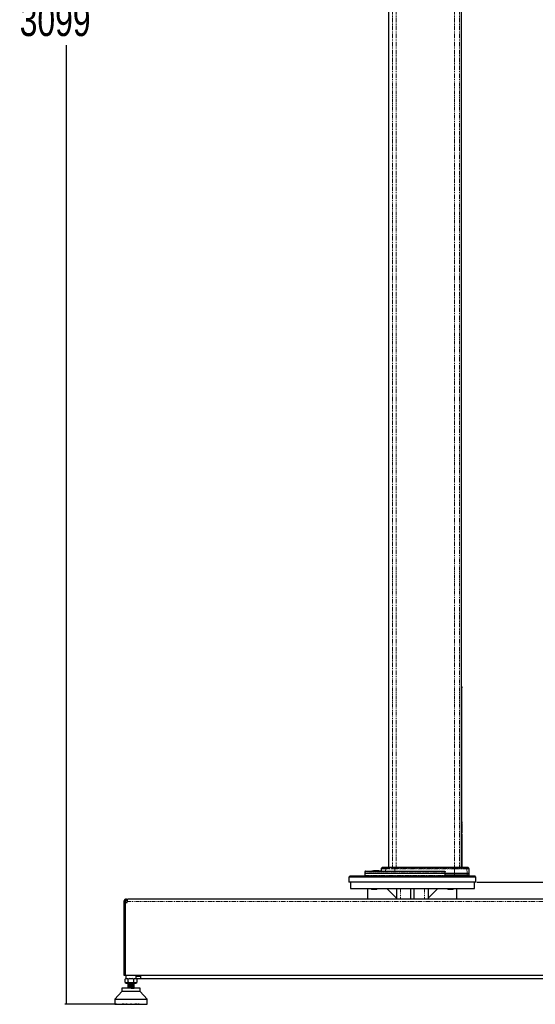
# Model space of a CAD drawing. Header units: millimetres. Extents: x 186 to 9508, y 327 to 8143.
# Tile 1 of 53: x 186 to 997, y 486 to 2036. Entities that reach past the tile are written whole.
import ezdxf

# ---------------------------------------------------------------- set-up
doc = ezdxf.new("R2010")
doc.units = ezdxf.units.MM
doc.linetypes.add('PHANTOM', pattern=[12.7, 6.35, -1.27, 1.27, -1.27, 1.27, -1.27])
doc.layers.add('COMPONENT_GEOMETRY', color=7, linetype='Continuous')
doc.styles.add('SLDTEXTSTYLE0', font='TXT', dxfattribs={"width": 0.75})
doc.dimstyles.new('SLDDIMSTYLE0', dxfattribs={"dimtxt": 50, "dimasz": 3.302, "dimexe": 0, "dimexo": 0.0625, "dimgap": 12.5, "dimtad": 0, "dimtih": 1, "dimtoh": 1, "dimdec": 0, "dimrnd": 1e-09, "dimzin": 12, "dimdsep": 46, "dimtxsty": 'SLDTEXTSTYLE0', "dimsah": 1, "dimcen": 0.09, "dimadec": 0, "dimazin": 3, "dimtfac": 1, "dimtdec": 0, "dimtofl": 0, "dimtmove": 0, "dimatfit": 3, "dimfxl": 1, "dimfrac": 2, "dimtolj": 1, "dimtzin": 12, "dimarcsym": 0})

# ---------------------------------------------------------------- blocks, each defined once
blk = doc.blocks.new('_D_2')
at = {"layer": 'COMPONENT_GEOMETRY', "color": 7}
for p, q in [((868.8, 3585.3), (256.7, 3585.3)), ((259.8, 3585.3), (259.8, 2075.6)), ((259.8, 486.5), (259.8, 1996.2)), ((337.4, 486.5), (256.7, 486.5))]:
    blk.add_line(p, q, dxfattribs=at)
for points in [[(259.8, 3585.3), (259.3, 3582), (260.3, 3582)], [(259.8, 486.5), (260.3, 489.8), (259.3, 489.8)]]:
    blk.add_solid(points, dxfattribs=at)
at = {"layer": 'COMPONENT_GEOMETRY', "color": 7, "insert": (185.9, 2060.7), "char_height": 50, "attachment_point": 1, "style": 'SLDTEXTSTYLE0'}
blk.add_mtext('3099', dxfattribs=at)
blk = doc.blocks.new('_D_4')
at = {"layer": 'COMPONENT_GEOMETRY', "color": 7}
for p, q in [((905.1, 678.6), (1414.6, 678.6)), ((1411.4, 678.6), (1411.4, 622.2)), ((1411.4, 486.5), (1411.4, 542.9)), ((1272.6, 486.5), (1414.6, 486.5))]:
    blk.add_line(p, q, dxfattribs=at)
for points in [[(1411.4, 678.6), (1410.9, 675.3), (1411.9, 675.3)], [(1411.4, 486.5), (1411.9, 489.8), (1410.9, 489.8)]]:
    blk.add_solid(points, dxfattribs=at)
at = {"layer": 'COMPONENT_GEOMETRY', "color": 7, "insert": (1356, 607.3), "char_height": 50, "attachment_point": 1, "style": 'SLDTEXTSTYLE0'}
blk.add_mtext('192', dxfattribs=at)

msp = doc.modelspace()

# ---------------------------------------------------------------- linework, layer by layer
at = {"color": 7, "linetype": 'Continuous', "lineweight": 25}
for p, q in [((766.31, 3576.12), (766.31, 702.12)), ((880.79, 702.12), (880.79, 2810.95)), ((881.81, 772.99), (881.81, 984.45)), ((881.51, 773.54), (881.51, 772.25)), ((881.69, 765.88), (881.77, 766.21)), ((881.69, 764.67), (881.69, 765.88)), ((881.71, 765.88), (881.69, 765.88)), ((881.71, 764.67), (881.69, 764.67)), ((881.7, 766.28), (881.71, 767.43)), ((881.77, 766.21), (881.7, 766.28)), ((881.71, 766.28), (881.7, 766.28)), ((881.7, 764.17), (881.78, 765.73)), ((881.71, 762.84), (881.7, 764.17)), ((881.71, 764.17), (881.7, 764.17)), ((881.77, 766.89), (881.71, 767.8)), ((881.71, 767.8), (881.71, 767.8)), ((881.71, 767.8), (881.71, 767.43)), ((881.71, 767.43), (881.77, 766.89)), ((881.71, 767.43), (881.71, 767.43)), ((881.71, 767.43), (881.71, 766.28)), ((881.71, 766.89), (881.77, 766.89)), ((881.71, 766.28), (881.71, 766.23)), ((881.71, 766.21), (881.77, 766.21)), ((881.71, 765.89), (881.71, 765.88)), ((881.71, 765.88), (881.81, 765.88)), ((881.71, 765.88), (881.71, 764.67)), ((881.78, 765.73), (881.71, 764.86)), ((881.71, 765.73), (881.78, 765.73)), ((881.79, 765.35), (881.71, 762.84)), ((881.71, 762.37), (881.79, 765.35)), ((881.71, 764.42), (881.71, 764.17)), ((881.71, 764.17), (881.71, 762.84)), ((881.71, 762.84), (881.71, 762.84)), ((881.74, 761.03), (881.71, 762.37)), ((881.74, 766.18), (881.81, 766.18)), ((881.78, 759.44), (881.75, 760.57)), ((881.8, 771.69), (881.81, 772.27)), ((881.81, 771.28), (881.81, 771.34)), ((881.81, 764.73), (881.81, 771.28)), ((881.81, 764.42), (881.81, 763.16)), ((881.81, 763.54), (881.81, 764.42)), ((881.81, 763.16), (881.81, 763.54)), ((881.55, 754.17), (881.5, 754.52)), ((881.61, 759.11), (881.51, 759.11)), ((881.61, 758.46), (881.51, 758.46)), ((881.61, 758.34), (881.51, 758.34)), ((881.52, 754.35), (881.52, 702.12)), ((881.61, 759.11), (881.61, 758.46)), ((881.61, 758.34), (881.61, 758.3)), ((881.66, 758.34), (881.61, 758.34)), ((881.81, 758.46), (881.79, 759.11)), ((881.81, 756.62), (881.81, 758.37)), ((881.81, 758.37), (881.81, 758.34)), ((881.81, 702.12), (881.81, 752.31)), ((754.56, 699.65), (754.43, 696.12)), ((756.35, 701.83), (754.85, 700.33)), ((757.06, 702.12), (764, 702.12)), ((764, 702.12), (776.57, 702.12)), ((776.57, 702.12), (869.88, 702.12)), ((869.88, 702.12), (887.07, 702.12)), ((887.07, 702.12), (890.56, 702.12)), ((892.77, 700.33), (891.27, 701.83)), ((893.31, 692.62), (893.06, 699.65)), ((705.81, 688.62), (703.81, 686.62)), ((703.81, 686.62), (703.81, 678.62)), ((903.81, 686.62), (703.81, 686.62)), ((705.81, 688.62), (901.81, 688.62)), ((728.9, 695.15), (728.81, 692.62)), ((728.81, 692.62), (728.81, 689.12)), ((855.25, 692.62), (728.81, 692.62)), ((729.9, 696.12), (853.85, 696.12)), ((739.48, 696.4), (739.48, 696.12)), ((739.48, 696.37), (739.49, 696.37)), ((739.84, 696.4), (739.84, 696.12)), ((741.51, 696.4), (741.51, 696.12)), ((742.73, 696.37), (742.73, 696.12)), ((744.27, 696.37), (742.73, 696.37)), ((744.24, 696.4), (744.24, 696.37)), ((744.25, 696.4), (744.25, 696.37)), ((744.25, 696.4), (744.25, 696.37)), ((744.26, 696.4), (744.26, 696.12)), ((744.26, 696.4), (744.26, 696.12)), ((745.1, 696.12), (745.1, 696.4)), ((748.2, 696.4), (748.2, 696.12)), ((748.25, 696.37), (748.25, 696.12)), ((748.93, 696.12), (748.93, 696.4)), ((748.94, 696.12), (748.94, 696.37)), ((749.05, 696.37), (749.05, 696.12)), ((749.05, 696.37), (749.05, 696.12)), ((749.12, 696.12), (749.12, 696.4)), ((749.14, 696.37), (749.14, 696.4)), ((749.15, 696.37), (749.15, 696.4)), ((750.9, 696.37), (749.3, 696.37)), ((750.9, 696.37), (750.9, 696.12)), ((855.25, 692.62), (855.22, 695.15)), ((855.25, 689.62), (855.25, 692.62)), ((869.85, 692.62), (855.25, 692.62)), ((869.85, 689.62), (855.25, 689.62)), ((867.87, 689.12), (869.12, 689.5)), ((869.12, 689.5), (869.12, 689.62)), ((889.77, 692.62), (869.85, 692.62)), ((889.77, 689.62), (869.85, 689.62)), ((871.11, 689.62), (871.11, 688.62)), ((881.81, 688.62), (881.81, 689.62)), ((893.31, 692.62), (889.77, 692.62)), ((893.31, 689.62), (889.77, 689.62)), ((893.31, 689.62), (893.31, 692.62)), ((903.81, 686.62), (901.81, 688.62)), ((903.81, 678.62), (903.81, 686.62)), ((903.81, 678.62), (703.81, 678.62)), ((706.31, 678.62), (706.31, 668.62)), ((706.31, 668.62), (901.31, 668.62)), ((733.81, 652.12), (733.81, 668.62)), ((738.73, 668.62), (739.53, 667.82)), ((739.53, 667.82), (747.88, 667.82)), ((747.88, 667.82), (748.68, 668.62)), ((763.81, 668.62), (778.81, 653.62)), ((778.81, 668.62), (778.81, 652.12)), ((801.31, 652.12), (801.31, 668.62)), ((806.31, 652.12), (806.31, 668.62)), ((828.81, 668.62), (828.81, 652.12)), ((843.81, 668.62), (828.81, 653.62)), ((858.94, 668.62), (859.74, 667.82)), ((859.74, 667.82), (868.09, 667.82)), ((868.09, 667.82), (868.89, 668.62)), ((873.81, 652.12), (873.81, 668.62)), ((901.31, 668.62), (901.31, 678.62)), ((353.81, 652.12), (355.81, 652.12)), ((1251.81, 652.12), (355.81, 652.12)), ((349.81, 648.12), (349.81, 646.92)), ((349.81, 646.92), (349.81, 532.12)), ((351.81, 646.92), (349.81, 646.92)), ((351.81, 648.12), (351.81, 646.92)), ((351.81, 532.12), (351.81, 646.92)), ((352.62, 532.12), (352.62, 646.92)), ((352.62, 646.92), (355.22, 646.92)), ((353.81, 650.12), (355.38, 650.12)), ((355.22, 646.92), (355.22, 648.12)), ((349.81, 532.12), (351.81, 532.12)), ((352.62, 532.12), (1255, 532.12)), ((352.79, 532.12), (352.79, 526.97)), ((369.29, 526.97), (369.29, 532.12)), ((376.06, 530.12), (370.31, 530.12)), ((376.06, 532.12), (376.06, 526.62)), ((346.86, 511.74), (346.86, 506.63)), ((361.04, 511.74), (346.86, 511.74)), ((352.79, 526.97), (351.87, 526.25)), ((353.04, 526.96), (351.87, 526.25)), ((351.87, 521.05), (351.87, 526.25)), ((351.87, 521.05), (353.62, 519.68)), ((355.29, 526.62), (353.04, 526.62)), ((353.62, 519.68), (368.46, 519.68)), ((356.46, 526.25), (355.29, 526.96)), ((355.97, 518.28), (356.01, 518.27)), ((355.97, 511.77), (356.01, 511.76)), ((356.04, 519.68), (356.04, 519.05)), ((356.04, 519.05), (356.04, 518)), ((366.04, 519.05), (356.04, 519.05)), ((356.04, 517.92), (356.04, 516.7)), ((356.04, 516.62), (356.04, 515.39)), ((356.04, 515.32), (356.04, 514.09)), ((356.04, 514.02), (356.04, 512.79)), ((356.04, 512.71), (356.04, 511.74)), ((358.79, 526.96), (356.46, 526.25)), ((356.46, 521.05), (356.46, 526.25)), ((363.29, 526.62), (358.79, 526.62)), ((375.22, 511.74), (361.04, 511.74)), ((365.62, 526.25), (363.29, 526.96)), ((366.79, 526.96), (365.62, 526.25)), ((365.62, 521.05), (365.62, 526.25)), ((366.04, 519.05), (366.04, 519.68)), ((366.04, 518.65), (366.04, 519.05)), ((366.04, 518.9), (366.04, 518.97)), ((366.04, 518.57), (366.04, 518.65)), ((366.04, 517.35), (366.04, 518.57)), ((366.04, 516.05), (366.04, 517.27)), ((366.04, 514.74), (366.04, 515.95)), ((366.04, 513.44), (366.04, 514.67)), ((366.04, 512.14), (366.04, 513.36)), ((366.04, 511.74), (366.04, 512.06)), ((366.05, 514.72), (366.11, 514.71)), ((366.05, 513.42), (366.1, 513.4)), ((366.05, 512.12), (366.1, 512.1)), ((366.06, 517.32), (366.1, 517.31)), ((366.06, 516.02), (366.11, 516.01)), ((369.04, 526.62), (366.79, 526.62)), ((368.46, 519.68), (370.21, 521.05)), ((370.2, 526.25), (369.04, 526.96)), ((370.21, 526.25), (369.29, 526.97)), ((370.31, 526.62), (369.7, 526.65)), ((370.2, 526.25), (370.2, 521.05)), ((376.06, 526.62), (370.31, 526.62)), ((375.22, 506.63), (375.22, 511.74)), ((1231.56, 526.62), (376.06, 526.62)), ((346.86, 506.63), (335.83, 494.82)), ((375.22, 506.63), (346.86, 506.63)), ((386.25, 494.82), (375.22, 506.63)), ((335.83, 494.82), (335.83, 486.79)), ((335.83, 494.82), (386.25, 494.82)), ((335.83, 486.79), (361.04, 486.79)), ((336.17, 486.79), (336.17, 486.63)), ((336.17, 486.63), (336.33, 486.47)), ((336.22, 486.63), (336.22, 486.79)), ((336.39, 486.47), (336.22, 486.63)), ((336.33, 486.79), (336.33, 486.63)), ((336.33, 486.63), (336.48, 486.47)), ((336.33, 486.47), (336.39, 486.47)), ((336.39, 486.47), (336.48, 486.47)), ((336.48, 486.63), (336.48, 486.79)), ((336.66, 486.47), (336.48, 486.63)), ((336.48, 486.47), (336.66, 486.47)), ((336.66, 486.47), (336.84, 486.47)), ((336.71, 486.79), (336.71, 486.63)), ((336.71, 486.63), (336.84, 486.47)), ((336.84, 486.47), (337.14, 486.47)), ((336.94, 486.63), (336.94, 486.79)), ((337.14, 486.47), (336.94, 486.63)), ((337.14, 486.47), (337.4, 486.47)), ((337.29, 486.79), (337.29, 486.63)), ((337.29, 486.63), (337.4, 486.47)), ((337.4, 486.47), (337.82, 486.47)), ((337.62, 486.63), (337.62, 486.79)), ((337.82, 486.47), (337.62, 486.63)), ((337.82, 486.47), (338.17, 486.47)), ((338.08, 486.79), (338.08, 486.63)), ((338.08, 486.63), (338.17, 486.47)), ((338.17, 486.47), (338.71, 486.47)), ((338.49, 486.63), (338.49, 486.79)), ((338.71, 486.47), (338.49, 486.63)), ((338.71, 486.47), (339.13, 486.47)), ((339.06, 486.79), (339.06, 486.63)), ((339.06, 486.63), (339.13, 486.47)), ((339.13, 486.47), (339.78, 486.47)), ((339.56, 486.63), (339.56, 486.79)), ((339.78, 486.47), (339.56, 486.63)), ((339.78, 486.47), (340.28, 486.47)), ((340.23, 486.79), (340.23, 486.63)), ((340.23, 486.63), (340.28, 486.47)), ((340.28, 486.47), (341.03, 486.47)), ((340.81, 486.63), (340.81, 486.79)), ((341.03, 486.47), (340.81, 486.63)), ((341.03, 486.47), (341.61, 486.47)), ((341.58, 486.79), (341.58, 486.63)), ((341.58, 486.63), (341.61, 486.47)), ((341.61, 486.47), (342.46, 486.47)), ((342.23, 486.63), (342.23, 486.79)), ((342.46, 486.47), (342.23, 486.63)), ((342.46, 486.47), (343.1, 486.47)), ((343.09, 486.79), (343.09, 486.63)), ((343.09, 486.63), (343.1, 486.47)), ((343.1, 486.47), (344.04, 486.47)), ((343.82, 486.63), (343.82, 486.79)), ((344.04, 486.47), (343.82, 486.63)), ((344.04, 486.47), (344.74, 486.47)), ((344.75, 486.63), (344.74, 486.47)), ((344.74, 486.47), (345.77, 486.47)), ((344.75, 486.79), (344.75, 486.63)), ((345.54, 486.63), (345.54, 486.79)), ((345.77, 486.47), (345.54, 486.63)), ((345.77, 486.47), (346.53, 486.47)), ((346.56, 486.63), (346.53, 486.47)), ((346.53, 486.47), (347.63, 486.47)), ((346.56, 486.79), (346.56, 486.63)), ((347.41, 486.63), (347.41, 486.79)), ((347.63, 486.47), (347.41, 486.63)), ((347.63, 486.47), (348.44, 486.47)), ((348.49, 486.63), (348.44, 486.47)), ((348.44, 486.47), (349.6, 486.47)), ((348.49, 486.79), (348.49, 486.63)), ((349.39, 486.63), (349.39, 486.79)), ((349.6, 486.47), (349.39, 486.63)), ((349.6, 486.47), (350.45, 486.47)), ((350.52, 486.63), (350.45, 486.47)), ((350.45, 486.47), (351.67, 486.47)), ((350.52, 486.79), (350.52, 486.63)), ((351.46, 486.63), (351.46, 486.79)), ((351.67, 486.47), (351.46, 486.63)), ((351.67, 486.47), (352.56, 486.47)), ((352.65, 486.63), (352.56, 486.47)), ((352.56, 486.47), (353.59, 486.47)), ((352.65, 486.79), (352.65, 486.63)), ((353.59, 486.47), (353.69, 486.49)), ((353.62, 486.63), (353.62, 486.79)), ((353.82, 486.47), (353.62, 486.63)), ((353.82, 486.47), (354.73, 486.47)), ((354.84, 486.63), (354.73, 486.47)), ((354.73, 486.47), (355.52, 486.47)), ((354.84, 486.79), (354.84, 486.63)), ((355.52, 486.47), (355.71, 486.63)), ((355.71, 486.63), (355.71, 486.79)), ((355.85, 486.63), (355.85, 486.79)), ((356.03, 486.47), (355.85, 486.63)), ((356.03, 486.47), (356.97, 486.47)), ((357.09, 486.63), (356.97, 486.47)), ((356.97, 486.47), (357.49, 486.47)), ((357.09, 486.79), (357.09, 486.63)), ((357.49, 486.47), (357.68, 486.63)), ((357.68, 486.63), (357.68, 486.79)), ((358.11, 486.63), (358.11, 486.79)), ((358.29, 486.47), (358.11, 486.63)), ((358.29, 486.47), (359.23, 486.47)), ((359.38, 486.63), (359.23, 486.47)), ((359.23, 486.47), (359.5, 486.47)), ((359.38, 486.79), (359.38, 486.63)), ((359.5, 486.47), (359.67, 486.63)), ((359.67, 486.63), (359.67, 486.79)), ((360.4, 486.63), (360.4, 486.79)), ((360.56, 486.47), (360.4, 486.63)), ((360.56, 486.47), (361.52, 486.47)), ((361.04, 486.79), (386.25, 486.79)), ((361.67, 486.63), (361.52, 486.47)), ((361.67, 486.79), (361.67, 486.63)), ((362.41, 486.63), (362.41, 486.79)), ((362.58, 486.47), (362.41, 486.63)), ((362.58, 486.47), (362.85, 486.47)), ((362.7, 486.63), (362.7, 486.79)), ((362.85, 486.47), (362.7, 486.63)), ((362.85, 486.47), (363.79, 486.47)), ((363.97, 486.63), (363.79, 486.47)), ((363.97, 486.79), (363.97, 486.63)), ((364.4, 486.63), (364.4, 486.79)), ((364.59, 486.47), (364.4, 486.63)), ((364.59, 486.47), (365.11, 486.47)), ((364.99, 486.63), (364.99, 486.79)), ((365.11, 486.47), (364.99, 486.63)), ((365.11, 486.47), (366.05, 486.47)), ((366.23, 486.63), (366.05, 486.47)), ((366.23, 486.79), (366.23, 486.63)), ((366.37, 486.63), (366.37, 486.79)), ((366.56, 486.47), (366.37, 486.63)), ((366.56, 486.47), (367.34, 486.47)), ((367.23, 486.63), (367.23, 486.79)), ((367.34, 486.47), (367.23, 486.63)), ((367.34, 486.47), (368.26, 486.47)), ((368.46, 486.63), (368.26, 486.47)), ((368.49, 486.47), (368.37, 486.5)), ((368.46, 486.79), (368.46, 486.63)), ((368.49, 486.47), (369.52, 486.47)), ((369.43, 486.63), (369.43, 486.79)), ((369.52, 486.47), (369.43, 486.63)), ((369.52, 486.47), (370.41, 486.47)), ((370.62, 486.63), (370.41, 486.47)), ((370.41, 486.47), (371.63, 486.47)), ((370.62, 486.79), (370.62, 486.63)), ((371.56, 486.63), (371.56, 486.79)), ((371.63, 486.47), (371.56, 486.63)), ((371.63, 486.47), (372.48, 486.47)), ((372.69, 486.63), (372.48, 486.47)), ((372.48, 486.47), (373.64, 486.47)), ((372.69, 486.79), (372.69, 486.63)), ((373.59, 486.63), (373.59, 486.79)), ((373.64, 486.47), (373.59, 486.63)), ((373.64, 486.47), (374.45, 486.47)), ((374.67, 486.63), (374.45, 486.47)), ((374.45, 486.47), (375.55, 486.47)), ((374.67, 486.79), (374.67, 486.63)), ((375.52, 486.63), (375.52, 486.79)), ((375.55, 486.47), (375.52, 486.63)), ((375.55, 486.47), (376.31, 486.47)), ((376.53, 486.63), (376.31, 486.47)), ((376.31, 486.47), (377.34, 486.47)), ((376.53, 486.79), (376.53, 486.63)), ((377.33, 486.63), (377.33, 486.79)), ((377.34, 486.47), (377.33, 486.63)), ((377.34, 486.47), (378.04, 486.47)), ((378.26, 486.63), (378.04, 486.47)), ((378.04, 486.47), (378.98, 486.47)), ((378.26, 486.79), (378.26, 486.63)), ((378.98, 486.47), (378.99, 486.63)), ((378.98, 486.47), (379.62, 486.47)), ((378.99, 486.63), (378.99, 486.79)), ((379.85, 486.63), (379.62, 486.47)), ((379.62, 486.47), (380.47, 486.47)), ((379.85, 486.79), (379.85, 486.63)), ((380.47, 486.47), (380.5, 486.63)), ((380.47, 486.47), (381.05, 486.47)), ((380.5, 486.63), (380.5, 486.79)), ((381.27, 486.63), (381.05, 486.47)), ((381.05, 486.47), (381.8, 486.47)), ((381.27, 486.79), (381.27, 486.63)), ((381.8, 486.47), (381.85, 486.63)), ((381.8, 486.47), (382.3, 486.47)), ((381.85, 486.63), (381.85, 486.79)), ((382.52, 486.63), (382.3, 486.47)), ((382.3, 486.47), (382.95, 486.47)), ((382.52, 486.79), (382.52, 486.63)), ((382.95, 486.47), (383.02, 486.63)), ((382.95, 486.47), (383.37, 486.47)), ((383.02, 486.63), (383.02, 486.79)), ((383.59, 486.63), (383.37, 486.47)), ((383.37, 486.47), (383.91, 486.47)), ((383.59, 486.79), (383.59, 486.63)), ((383.91, 486.47), (384, 486.63)), ((383.91, 486.47), (384.25, 486.47)), ((384, 486.63), (384, 486.79)), ((384.46, 486.63), (384.25, 486.47)), ((384.25, 486.47), (384.68, 486.47)), ((384.46, 486.79), (384.46, 486.63)), ((384.68, 486.47), (384.79, 486.63)), ((384.68, 486.47), (384.94, 486.47)), ((384.79, 486.63), (384.79, 486.79)), ((385.13, 486.63), (384.94, 486.47)), ((384.94, 486.47), (385.24, 486.47)), ((385.13, 486.79), (385.13, 486.63)), ((385.24, 486.47), (385.37, 486.63)), ((385.24, 486.47), (385.42, 486.47)), ((385.37, 486.63), (385.37, 486.79)), ((385.6, 486.63), (385.42, 486.47)), ((385.42, 486.47), (385.6, 486.47)), ((385.6, 486.79), (385.6, 486.63)), ((385.6, 486.47), (385.75, 486.63)), ((385.6, 486.47), (385.69, 486.47)), ((385.86, 486.63), (385.69, 486.47)), ((385.69, 486.47), (385.75, 486.47)), ((385.75, 486.63), (385.75, 486.79)), ((385.75, 486.47), (385.91, 486.63)), ((385.86, 486.79), (385.86, 486.63)), ((385.91, 486.63), (385.91, 486.79)), ((386.25, 486.79), (386.25, 494.82))]:
    msp.add_line(p, q, dxfattribs=at)
at = {"color": 8, "linetype": 'PHANTOM', "lineweight": 18}
for p, q in [((772.47, 3576.12), (772.47, 702.12)), ((778.3, 3576.12), (778.3, 702.12)), ((870, 3576.12), (870, 702.12)), ((877.97, 3576.12), (877.97, 702.12)), ((880.79, 702.12), (880.79, 2810.95)), ((880.79, 984.66), (881.6, 984.66)), ((881.6, 984.66), (881.6, 780.12)), ((881.8, 984.45), (881.6, 984.66)), ((880.79, 780.12), (881.6, 780.12)), ((880.79, 754.35), (881.52, 754.35)), ((881.52, 754.35), (881.51, 754.49)), ((761.72, 699.65), (754.56, 699.65)), ((754.85, 700.33), (761.98, 700.33)), ((763.36, 701.83), (756.35, 701.83)), ((761.72, 699.65), (761.6, 696.12)), ((776.11, 699.65), (761.72, 699.65)), ((763.36, 701.83), (761.98, 700.33)), ((761.98, 700.33), (776.16, 700.33)), ((776.44, 701.83), (763.36, 701.83)), ((776.11, 699.65), (776.09, 696.12)), ((869.85, 699.65), (776.11, 699.65)), ((776.44, 701.83), (776.16, 700.33)), ((776.16, 700.33), (869.86, 700.33)), ((869.88, 701.83), (776.44, 701.83)), ((869.85, 699.65), (869.85, 692.62)), ((889.52, 699.65), (869.85, 699.65)), ((869.86, 700.33), (869.88, 701.83)), ((869.86, 700.33), (889.24, 700.33)), ((887.76, 701.83), (869.88, 701.83)), ((889.24, 700.33), (887.76, 701.83)), ((891.27, 701.83), (887.76, 701.83)), ((889.24, 700.33), (892.77, 700.33)), ((889.52, 699.65), (889.77, 692.62)), ((893.06, 699.65), (889.52, 699.65)), ((728.81, 689.12), (867.87, 689.12)), ((855.22, 695.15), (728.9, 695.15)), ((744.94, 696.37), (744.94, 696.12)), ((869.11, 688.62), (869.11, 689.5)), ((869.85, 689.62), (869.85, 692.62)), ((871.98, 689.62), (871.98, 688.62)), ((880.65, 688.62), (880.65, 689.62)), ((881.52, 689.62), (881.52, 688.62)), ((889.77, 689.62), (889.77, 692.62)), ((784.81, 668.62), (784.81, 652.12)), ((822.81, 668.62), (822.81, 652.12)), ((353.81, 652.12), (353.81, 650.12)), ((349.81, 648.12), (351.81, 648.12)), ((355.22, 648.12), (1252.4, 648.12)), ((336.17, 486.63), (336.22, 486.63)), ((336.22, 486.63), (336.33, 486.63)), ((336.33, 486.63), (336.48, 486.63)), ((336.48, 486.63), (336.71, 486.63)), ((336.71, 486.63), (336.94, 486.63)), ((336.94, 486.63), (337.29, 486.63)), ((337.29, 486.63), (337.62, 486.63)), ((337.62, 486.63), (338.08, 486.63)), ((338.08, 486.63), (338.49, 486.63)), ((338.49, 486.63), (339.06, 486.63)), ((339.06, 486.63), (339.56, 486.63)), ((339.56, 486.63), (340.23, 486.63)), ((340.23, 486.63), (340.81, 486.63)), ((340.81, 486.63), (341.58, 486.63)), ((341.58, 486.63), (342.23, 486.63)), ((342.23, 486.63), (343.09, 486.63)), ((343.09, 486.63), (343.82, 486.63)), ((343.82, 486.63), (344.75, 486.63)), ((344.75, 486.63), (345.54, 486.63)), ((345.54, 486.63), (346.56, 486.63)), ((346.56, 486.63), (347.41, 486.63)), ((347.41, 486.63), (348.49, 486.63)), ((348.49, 486.63), (349.39, 486.63)), ((349.39, 486.63), (350.52, 486.63)), ((350.52, 486.63), (351.46, 486.63)), ((351.46, 486.63), (352.65, 486.63)), ((352.65, 486.63), (353.62, 486.63)), ((353.62, 486.63), (354.84, 486.63)), ((354.84, 486.63), (355.71, 486.63)), ((355.85, 486.63), (357.09, 486.63)), ((357.09, 486.63), (357.68, 486.63)), ((358.11, 486.63), (359.38, 486.63)), ((359.38, 486.63), (359.67, 486.63)), ((360.4, 486.63), (361.67, 486.63)), ((362.41, 486.63), (362.7, 486.63)), ((362.7, 486.63), (363.97, 486.63)), ((364.4, 486.63), (364.99, 486.63)), ((364.99, 486.63), (366.23, 486.63)), ((366.37, 486.63), (367.23, 486.63)), ((367.23, 486.63), (368.46, 486.63)), ((368.46, 486.63), (369.43, 486.63)), ((369.43, 486.63), (370.62, 486.63)), ((370.62, 486.63), (371.56, 486.63)), ((371.56, 486.63), (372.69, 486.63)), ((372.69, 486.63), (373.59, 486.63)), ((373.59, 486.63), (374.67, 486.63)), ((374.67, 486.63), (375.52, 486.63)), ((375.52, 486.63), (376.53, 486.63)), ((376.53, 486.63), (377.33, 486.63)), ((377.33, 486.63), (378.26, 486.63)), ((378.26, 486.63), (378.99, 486.63)), ((378.99, 486.63), (379.85, 486.63)), ((379.85, 486.63), (380.5, 486.63)), ((380.5, 486.63), (381.27, 486.63)), ((381.27, 486.63), (381.85, 486.63)), ((381.85, 486.63), (382.52, 486.63)), ((382.52, 486.63), (383.02, 486.63)), ((383.02, 486.63), (383.59, 486.63)), ((383.59, 486.63), (384, 486.63)), ((384, 486.63), (384.46, 486.63)), ((384.46, 486.63), (384.79, 486.63)), ((384.79, 486.63), (385.13, 486.63)), ((385.13, 486.63), (385.37, 486.63)), ((385.37, 486.63), (385.6, 486.63)), ((385.6, 486.63), (385.75, 486.63)), ((385.75, 486.63), (385.86, 486.63)), ((385.86, 486.63), (385.91, 486.63))]:
    msp.add_line(p, q, dxfattribs=at)
at = {"color": 8, "linetype": 'PHANTOM', "lineweight": 18, "flags": 128}
msp.add_lwpolyline([(776.44, 701.83), (776.46, 701.89), (776.47, 701.95), (776.49, 702), (776.5, 702.04), (776.52, 702.08), (776.54, 702.1), (776.55, 702.11), (776.57, 702.12)], dxfattribs=at)
at = {"color": 7, "linetype": 'Continuous', "lineweight": 25, "flags": 128}
msp.add_lwpolyline([(370.31, 530.12), (369.72, 530.18), (369.29, 530.3)], dxfattribs=at)
at = {"color": 8, "linetype": 'PHANTOM', "lineweight": 18}
for centre, radius, start, end in [((880.81, 765.91), 6.47, 269.87691, 277.18921), ((879.35, 758.13), 2.31, 308.58415, 358.47511), ((762.76, 699.63), 1.05, 138.08224, 178.54613), ((764.01, 701.24), 0.877, 90.50467, 138.22789), ((780.11, 699.67), 4, 170.54221, 180.20683), ((928.48, 699.67), 58.62, 179.35885, 180.01584), ((873.33, 701.87), 3.45, 175.83178, 180.69733), ((887.06, 701.14), 0.975, 44.39857, 89.9144), ((888.52, 699.62), 1.01, 1.88767, 44.41002)]:
    msp.add_arc(centre, radius, start, end, dxfattribs=at)
at = {"color": 7, "linetype": 'Continuous', "lineweight": 25}
for centre, radius, start, end in [((880.52, 754.35), 1, 7.54775, 74.0335), ((879.31, 756.62), 2.5, 320.11117, 0.03219), ((755.56, 699.62), 1, 135, 178), ((757.06, 701.12), 1, 90, 135), ((890.56, 701.12), 1, 45, 90), ((892.07, 699.62), 1, 2, 45), ((729.31, 689.12), 0.5, 180, 270), ((729.9, 695.12), 1, 90, 178), ((376.31, 535.12), 5, 216.8699, 267.13402)]:
    msp.add_arc(centre, radius, start, end, dxfattribs=at)
for points, knots in [([(881.79, 984.45), (881.79, 984.64), (881.79, 985.08), (881.66, 985.71), (881.47, 986.3), (881.27, 986.73), (881.09, 987.04), (880.94, 987.28), (880.84, 987.41), (880.8, 987.47), (880.79, 987.48)], [0, 0, 0, 0, 0.1151193, 0.2668633, 0.3976647, 0.5119229, 0.6252924, 0.7718335, 0.9775569, 1, 1, 1, 1]), ([(880.79, 987.26), (880.94, 987.05), (881.48, 986.29), (881.55, 985.34), (881.6, 984.66)], [0, 0, 0, 0, 0.2844085, 1, 1, 1, 1]), ([(881.71, 767.8), (881.72, 768.49), (881.74, 769.87), (881.78, 771.1), (881.79, 771.55), (881.8, 771.69)], [0, 0, 0, 0, 0.4088162, 0.8176294, 1, 1, 1, 1]), ([(881.79, 765.01), (881.79, 764.3), (881.78, 762.85), (881.75, 761.64), (881.74, 761.03)], [0, 0, 0, 0, 0.4921251, 1, 1, 1, 1]), ([(881.75, 773.54), (881.77, 773.25), (881.8, 772.67), (881.81, 772.69), (881.81, 772.94), (881.81, 772.99)], [0, 0, 0, 0, 0.4517105, 0.9034289, 1, 1, 1, 1]), ([(881.81, 772.27), (881.81, 772.29), (881.8, 772.33), (881.77, 773.13), (881.75, 773.54)], [0, 0, 0, 0, 0.4994679, 1, 1, 1, 1]), ([(881.75, 760.57), (881.76, 761.25), (881.78, 762.63), (881.79, 764.21), (881.79, 765.01)], [0, 0, 0, 0, 0.4929619, 1, 1, 1, 1]), ([(881.81, 771.34), (881.81, 771.3), (881.8, 771.23), (881.79, 770.65), (881.78, 769.8), (881.77, 768.74), (881.77, 767.6), (881.78, 766.5), (881.79, 765.57), (881.8, 764.92), (881.81, 764.6), (881.81, 764.69), (881.81, 764.73)], [0, 0, 0, 0, 0.1013164, 0.2026324, 0.303959, 0.4052888, 0.5066036, 0.6079049, 0.7092132, 0.8105391, 0.9118691, 1, 1, 1, 1]), ([(881.8, 764.72), (881.8, 763.82), (881.79, 762.01), (881.78, 760.3), (881.78, 759.44)], [0, 0, 0, 0, 0.4954076, 1, 1, 1, 1]), ([(881.79, 772.74), (881.79, 772.71), (881.79, 772.62), (881.79, 772.45), (881.79, 772.34)], [0, 0, 0, 0, 0.339083, 1, 1, 1, 1]), ([(881.79, 759.11), (881.79, 760), (881.8, 761.83), (881.8, 763.74), (881.8, 764.72)], [0, 0, 0, 0, 0.49076365, 1, 1, 1, 1]), ([(881.8, 764.42), (881.81, 763.61), (881.81, 761.96), (881.81, 759.95), (881.81, 758.79), (881.81, 758.46)], [0, 0, 0, 0, 0.4109164, 0.8337494, 1, 1, 1, 1]), ([(881.81, 758.34), (881.81, 759.16), (881.81, 760.81), (881.81, 762.85), (881.81, 764.03), (881.8, 764.42)], [0, 0, 0, 0, 0.3954651, 0.8023983, 1, 1, 1, 1]), ([(881.8, 752.39), (881.8, 752.39), (881.8, 752.38), (881.8, 752.37), (881.8, 752.37), (881.79, 752.44), (881.75, 752.7), (881.66, 753.34), (881.58, 753.96), (881.51, 754.45), (881.5, 754.52)], [0, 0, 0, 0, 0.0020308, 0.0115446, 0.0466435, 0.1651599, 0.4127001, 0.6826796, 0.9529717, 1, 1, 1, 1]), ([(881.66, 758.07), (881.67, 757.97), (881.72, 757.47), (881.79, 756.79), (881.8, 756.68), (881.81, 756.62)], [0, 0, 0, 0, 0.1074284, 0.5476641, 1, 1, 1, 1]), ([(881.81, 752.31), (881.81, 752.31), (881.81, 752.32), (881.8, 752.33), (881.8, 752.34), (881.8, 752.35), (881.8, 752.36), (881.8, 752.4), (881.78, 752.51), (881.74, 752.79), (881.73, 752.88)], [0, 0, 0, 0, 0.0012018, 0.0055888, 0.0116465, 0.023225, 0.0556515, 0.2012144, 0.7474987, 1, 1, 1, 1]), ([(739.84, 696.37), (739.85, 696.37), (739.85, 696.37), (739.96, 696.37), (740.1, 696.37), (740.32, 696.37), (740.55, 696.37), (740.74, 696.37), (740.83, 696.37), (740.91, 696.37), (740.97, 696.37), (741.14, 696.37), (741.31, 696.37), (741.47, 696.37), (741.51, 696.37)], [0, 0, 0, 0, 0.0147637, 0.1016956, 0.2181848, 0.4352749, 0.5991842, 0.6932453, 0.7617712, 0.777653, 0.7927305, 0.8255165, 0.94997, 1, 1, 1, 1]), ([(741.51, 696.37), (741.51, 696.37), (741.51, 696.37), (741.53, 696.37), (741.67, 696.37), (741.9, 696.37), (742.21, 696.37), (742.42, 696.37), (742.55, 696.37)], [0, 0, 0, 0, 0.00851384, 0.04996196, 0.09843143, 0.46479572, 0.64353395, 1, 1, 1, 1]), ([(744.94, 696.37), (744.93, 696.37), (744.92, 696.37), (744.91, 696.37), (744.9, 696.37), (744.89, 696.37), (744.87, 696.37), (744.84, 696.37), (744.78, 696.37), (744.73, 696.37), (744.7, 696.37), (744.68, 696.37), (744.67, 696.37), (744.67, 696.37), (744.67, 696.37), (744.67, 696.37), (744.67, 696.37), (744.67, 696.37), (744.57, 696.37), (744.41, 696.37), (744.28, 696.37), (744.28, 696.37), (744.28, 696.37)], [0, 0, 0, 0, 0.0115048, 0.0191517, 0.0250626, 0.0304442, 0.0377864, 0.0553777, 0.1115164, 0.1689785, 0.1942715, 0.2054006, 0.2102972, 0.2124517, 0.2133996, 0.2138167, 0.2140002, 0.2140809, 0.2141444, 0.5028086, 0.7979911, 1, 1, 1, 1]), ([(745.1, 696.37), (745.1, 696.37), (745.1, 696.37), (745.09, 696.37), (745.06, 696.37), (745.01, 696.37), (744.96, 696.37), (744.94, 696.37)], [0, 0, 0, 0, 0.0496073, 0.1896545, 0.3530415, 0.7056288, 1, 1, 1, 1]), ([(748.02, 696.37), (748, 696.37), (747.89, 696.37), (747.31, 696.37), (746.48, 696.37), (745.75, 696.37), (745.56, 696.37), (745.55, 696.37)], [0, 0, 0, 0, 0.0171769, 0.1882738, 0.7232528, 0.9978389, 1, 1, 1, 1]), ([(748.02, 696.37), (747.94, 696.37), (747.77, 696.37), (747.45, 696.37), (747.17, 696.37), (746.96, 696.37), (746.86, 696.37), (746.8, 696.37), (746.78, 696.37), (746.77, 696.37), (746.76, 696.37), (746.76, 696.37)], [0, 0, 0, 0, 0.1594836, 0.3818157, 0.6093722, 0.6990581, 0.7781648, 0.8047215, 0.8321272, 0.867302, 1, 1, 1, 1]), ([(748.92, 696.37), (748.92, 696.37), (748.92, 696.37), (748.78, 696.37), (748.59, 696.37), (748.51, 696.37), (748.43, 696.37), (748.41, 696.37), (748.4, 696.37), (748.4, 696.37), (748.39, 696.37), (748.39, 696.37), (748.38, 696.37), (748.34, 696.37), (748.29, 696.37), (748.25, 696.37)], [0, 0, 0, 0, 0.20666949, 0.59803304, 0.7255834, 0.84000967, 0.88256575, 0.88765777, 0.8913435, 0.89412741, 0.89636272, 0.89903911, 0.90254254, 0.91553663, 1, 1, 1, 1]), ([(751.16, 696.37), (751.22, 696.37), (751.54, 696.37), (751.98, 696.37), (752.39, 696.37), (752.56, 696.37), (752.62, 696.37), (752.65, 696.37), (752.66, 696.37), (752.67, 696.37), (752.69, 696.37), (752.72, 696.37), (752.76, 696.37), (752.85, 696.37), (752.97, 696.37), (753.08, 696.37), (753.15, 696.37), (753.18, 696.37), (753.19, 696.37), (753.2, 696.37), (753.2, 696.37), (753.2, 696.37), (753.2, 696.37), (753.2, 696.37), (753.42, 696.37), (753.83, 696.37), (754.26, 696.37), (754.42, 696.37), (754.44, 696.37)], [0, 0, 0, 0, 0.0672539, 0.3052382, 0.4474788, 0.4787756, 0.4923983, 0.5029761, 0.5064418, 0.5103812, 0.5137368, 0.5222358, 0.5328494, 0.5478456, 0.5888302, 0.6218611, 0.6363958, 0.6427914, 0.6456055, 0.6468438, 0.6473886, 0.6476283, 0.6477338, 0.6477802, 0.6478167, 0.8120801, 0.9750558, 1, 1, 1, 1]), ([(853.85, 696.12), (854.06, 696.1), (854.42, 696.07), (854.84, 695.85), (855.08, 695.6), (855.2, 695.36), (855.21, 695.21), (855.22, 695.15)], [0, 0, 0, 0, 0.3457648, 0.5808804, 0.7587515, 0.9025013, 1, 1, 1, 1]), ([(867.87, 689.12), (867.69, 689.07), (867.19, 688.93), (866.49, 688.76), (865.81, 688.66), (865.61, 688.63)], [0, 0, 0, 0, 0.2771113, 0.78282495, 1, 1, 1, 1]), ([(353.81, 652.12), (353.3, 652.06), (352.52, 651.98), (351.59, 651.48), (350.96, 650.97), (350.45, 650.34), (349.95, 649.41), (349.87, 648.63), (349.81, 648.12)], [0, 0, 0, 0, 0.2411651, 0.3695163, 0.5, 0.6304837, 0.7588349, 1, 1, 1, 1]), ([(355.22, 648.12), (355.25, 648.63), (355.28, 649.41), (355.41, 650.34), (355.52, 650.97), (355.63, 651.48), (355.76, 651.98), (355.79, 652.06), (355.81, 652.12)], [0, 0, 0, 0, 0.2411651, 0.3695163, 0.5, 0.6304837, 0.7588349, 1, 1, 1, 1]), ([(353.81, 650.12), (353.69, 650.11), (353.43, 650.1), (352.92, 649.95), (352.36, 649.57), (351.98, 649.01), (351.83, 648.5), (351.82, 648.24), (351.81, 648.12)], [0, 0, 0, 0, 0.1166597, 0.2403658, 0.5, 0.7596342, 0.8833403, 1, 1, 1, 1]), ([(356.46, 521.05), (356.06, 520.77), (355.32, 520.25), (354.17, 520.01), (353.01, 520.25), (352.27, 520.77), (351.87, 521.05)], [0, 0, 0, 0, 0.2685074, 0.5, 0.7314926, 1, 1, 1, 1]), ([(356.05, 517.92), (356.05, 517.92), (356.01, 517.94), (356.13, 517.96), (356.41, 518.01), (357.05, 518.06), (357.84, 518.1), (358.3, 518.13)], [0, 0, 0, 0, 0.0182026, 0.2083806, 0.3863359, 0.6440849, 1, 1, 1, 1]), ([(366.05, 517.3), (366.02, 517.28), (365.95, 517.24), (365.3, 517.19), (364.29, 517.12), (362.96, 517.06), (361.47, 517), (359.94, 516.94), (358.51, 516.88), (357.29, 516.81), (356.45, 516.75), (356.01, 516.71), (356.03, 516.68), (356.03, 516.67)], [0, 0, 0, 0, 0.0741783, 0.1736524, 0.2731023, 0.3725182, 0.4720182, 0.5713901, 0.6709094, 0.7702812, 0.8697813, 0.9691971, 1, 1, 1, 1]), ([(366.05, 513.39), (366.01, 513.37), (365.93, 513.34), (365.29, 513.28), (364.25, 513.22), (362.93, 513.16), (361.43, 513.09), (359.9, 513.03), (358.48, 512.97), (357.27, 512.91), (356.43, 512.85), (356.01, 512.8), (356.03, 512.77), (356.03, 512.77)], [0, 0, 0, 0, 0.0747601, 0.1743154, 0.2739992, 0.3735987, 0.4732323, 0.5728901, 0.6724666, 0.7721632, 0.8717124, 0.9714118, 1, 1, 1, 1]), ([(366, 518.59), (366.01, 518.59), (366.03, 518.56), (365.67, 518.52), (365.13, 518.48), (364.34, 518.43), (363.36, 518.38), (362.19, 518.33), (360.92, 518.28), (359.61, 518.23), (358.36, 518.17), (357.25, 518.11), (356.45, 518.05), (356.02, 518.01), (356.03, 517.98), (356.03, 517.98)], [0, 0, 0, 0, 0.0477543, 0.1169448, 0.1891188, 0.2642805, 0.3422659, 0.42323, 0.5071732, 0.5939171, 0.6837027, 0.7763594, 0.8719078, 0.9719855, 1, 1, 1, 1]), ([(366.05, 515.99), (366.02, 515.98), (365.94, 515.94), (365.3, 515.88), (364.28, 515.82), (362.95, 515.76), (361.46, 515.7), (359.93, 515.64), (358.5, 515.57), (357.29, 515.51), (356.44, 515.45), (356.01, 515.4), (356.03, 515.38), (356.03, 515.37)], [0, 0, 0, 0, 0.0743764, 0.1741454, 0.2737639, 0.373519, 0.4731766, 0.5728849, 0.6726012, 0.772251, 0.8720104, 0.9716269, 1, 1, 1, 1]), ([(366.04, 514.69), (366.01, 514.67), (365.93, 514.64), (365.29, 514.58), (364.26, 514.52), (362.94, 514.46), (361.44, 514.4), (359.92, 514.33), (358.49, 514.27), (357.28, 514.21), (356.43, 514.15), (356.01, 514.1), (356.03, 514.08), (356.03, 514.07)], [0, 0, 0, 0, 0.0719795, 0.1721223, 0.2722143, 0.3724042, 0.472457, 0.5726609, 0.6727207, 0.7728999, 0.8730085, 0.9731345, 1, 1, 1, 1]), ([(356.04, 514.02), (356.06, 514.03), (356.11, 514.07), (356.63, 514.12), (357.47, 514.18), (358.03, 514.21), (358.3, 514.22)], [0, 0, 0, 0, 0.1825597, 0.5817785, 0.7939688, 1, 1, 1, 1]), ([(358.3, 516.9), (358.24, 516.9), (357.7, 516.87), (356.77, 516.82), (356.27, 516.76), (356.09, 516.73), (356.11, 516.72), (356.12, 516.71)], [0, 0, 0, 0, 0.0500298, 0.4244283, 0.84778, 0.8719465, 1, 1, 1, 1]), ([(356.14, 516.62), (356.12, 516.63), (356.07, 516.67), (356.8, 516.75), (357.81, 516.8), (358.3, 516.83)], [0, 0, 0, 0, 0.2026797, 0.6053806, 1, 1, 1, 1]), ([(356.14, 515.32), (356.12, 515.33), (356.07, 515.37), (356.81, 515.44), (357.81, 515.5), (358.3, 515.52)], [0, 0, 0, 0, 0.2082056, 0.6091926, 1, 1, 1, 1]), ([(356.14, 512.71), (356.12, 512.73), (356.07, 512.77), (356.71, 512.83), (357.5, 512.88), (358.04, 512.91), (358.24, 512.92), (358.3, 512.92)], [0, 0, 0, 0, 0.2080074, 0.5823236, 0.857016, 0.9505437, 1, 1, 1, 1]), ([(358.3, 514.3), (357.81, 514.27), (357.05, 514.23), (356.43, 514.18), (356.1, 514.14), (356.12, 514.12), (356.13, 514.11)], [0, 0, 0, 0, 0.4070726, 0.6316849, 0.868737, 1, 1, 1, 1]), ([(358.3, 518.2), (357.96, 518.19), (357.5, 518.16), (357.08, 518.14), (356.58, 518.1), (356.1, 518.06), (356.13, 518.02), (356.14, 518.01)], [0, 0, 0, 0, 0.2875458, 0.3770356, 0.4300972, 0.8584918, 1, 1, 1, 1]), ([(358.3, 515.6), (357.81, 515.57), (356.81, 515.52), (356.1, 515.45), (356.13, 515.42), (356.14, 515.41)], [0, 0, 0, 0, 0.4265237, 0.8530457, 1, 1, 1, 1]), ([(356.13, 517.96), (356.17, 517.95), (356.22, 517.94), (356.35, 517.93), (356.39, 517.92)], [0, 0, 0, 0, 0.7683405, 1, 1, 1, 1]), ([(358.3, 513), (357.79, 512.97), (357.27, 512.94), (356.89, 512.91), (356.85, 512.91), (356.5, 512.88), (356.31, 512.86), (356.15, 512.83)], [0, 0, 0, 0, 0.4996604, 0.5016913, 0.5186858, 0.5667802, 1, 1, 1, 1]), ([(365.62, 521.05), (364.82, 520.77), (363.34, 520.25), (361.04, 520.01), (358.74, 520.25), (357.25, 520.77), (356.46, 521.05)], [0, 0, 0, 0, 0.2685074, 0.5, 0.7314926, 1, 1, 1, 1]), ([(366.04, 518.65), (366.02, 518.63), (365.96, 518.59), (365.3, 518.53), (363.94, 518.45), (362.6, 518.39), (361.31, 518.33), (359.97, 518.28), (358.89, 518.23), (358.3, 518.2)], [0, 0, 0, 0, 0.0959324, 0.2693094, 0.4519942, 0.6346169, 0.6658782, 0.8175911, 1, 1, 1, 1]), ([(358.3, 518.13), (358.89, 518.15), (359.51, 518.18), (360.79, 518.24), (362.13, 518.29), (363.63, 518.36), (364.47, 518.4), (364.91, 518.43), (365.48, 518.47), (365.93, 518.51), (365.99, 518.55), (366, 518.56)], [0, 0, 0, 0, 0.1889465, 0.1992884, 0.3782079, 0.567421, 0.6621733, 0.6950548, 0.757505, 0.9409436, 1, 1, 1, 1]), ([(366.02, 517.35), (366.01, 517.33), (365.97, 517.3), (365.55, 517.25), (364.84, 517.2), (364.06, 517.16), (362.92, 517.1), (361.67, 517.05), (360.07, 516.98), (358.89, 516.93), (358.3, 516.9)], [0, 0, 0, 0, 0.092813, 0.269348, 0.280261, 0.4518197, 0.5700102, 0.6349635, 0.8174429, 1, 1, 1, 1]), ([(358.3, 516.83), (358.88, 516.85), (360.06, 516.91), (361.71, 516.97), (362.99, 517.03), (364.15, 517.08), (364.96, 517.13), (365.62, 517.18), (365.97, 517.22), (365.98, 517.25), (365.98, 517.26)], [0, 0, 0, 0, 0.1855471, 0.3761568, 0.4565087, 0.5728201, 0.7532761, 0.7853204, 0.9418331, 1, 1, 1, 1]), ([(365.94, 516.05), (365.97, 516.03), (366.02, 516.01), (365.7, 515.96), (365.11, 515.91), (363.93, 515.84), (362.09, 515.76), (360.64, 515.7), (359.68, 515.66), (359.06, 515.64), (358.59, 515.61), (358.3, 515.6)], [0, 0, 0, 0, 0.0862717, 0.1780014, 0.2697222, 0.4521473, 0.6344542, 0.8167197, 0.8486508, 0.9086406, 1, 1, 1, 1]), ([(358.3, 515.52), (358.33, 515.52), (358.58, 515.54), (359.16, 515.56), (360.11, 515.61), (361.16, 515.65), (362.44, 515.7), (363.94, 515.77), (365.37, 515.85), (365.76, 515.9), (365.95, 515.93)], [0, 0, 0, 0, 0.00941996, 0.09025827, 0.20161922, 0.31053698, 0.40960815, 0.5976868, 0.80031514, 1, 1, 1, 1]), ([(365.94, 514.74), (365.97, 514.73), (366.01, 514.71), (365.8, 514.67), (365.29, 514.62), (364.37, 514.57), (363.29, 514.51), (362.06, 514.46), (360.07, 514.38), (358.89, 514.33), (358.3, 514.3)], [0, 0, 0, 0, 0.0863686, 0.105549, 0.2691956, 0.4517836, 0.4621323, 0.6347236, 0.8173651, 1, 1, 1, 1]), ([(358.3, 514.22), (358.4, 514.23), (358.62, 514.24), (359.02, 514.26), (359.52, 514.28), (359.97, 514.3), (360.38, 514.32), (360.77, 514.33), (361.36, 514.36), (361.98, 514.38), (362.54, 514.4), (363.01, 514.42), (363.45, 514.45), (363.76, 514.46), (364.09, 514.48), (364.46, 514.5), (364.89, 514.52), (365.51, 514.57), (366, 514.61), (365.96, 514.64), (365.95, 514.65)], [0, 0, 0, 0, 0.0329128, 0.0755468, 0.1278976, 0.18996, 0.2098964, 0.2482284, 0.3049422, 0.3800173, 0.4274998, 0.474984, 0.5224701, 0.569958, 0.5806293, 0.63921, 0.7101918, 0.7597343, 0.9484035, 1, 1, 1, 1]), ([(365.97, 513.44), (365.98, 513.43), (366.01, 513.39), (365.45, 513.34), (364.77, 513.29), (364.3, 513.26), (363.52, 513.22), (362.1, 513.16), (360.07, 513.08), (358.89, 513.02), (358.3, 513)], [0, 0, 0, 0, 0.08684474, 0.26931309, 0.36074647, 0.39241965, 0.45266931, 0.63502835, 0.81744585, 1, 1, 1, 1]), ([(358.3, 512.92), (358.89, 512.95), (359.78, 512.99), (360.88, 513.03), (361.53, 513.06), (362.5, 513.1), (363.93, 513.17), (365.34, 513.24), (365.85, 513.31), (366.02, 513.34), (366, 513.35), (365.99, 513.35)], [0, 0, 0, 0, 0.1887295, 0.2833344, 0.3160504, 0.3783881, 0.5670263, 0.7557359, 0.9445986, 0.9776756, 1, 1, 1, 1]), ([(365.94, 512.14), (365.96, 512.13), (366.03, 512.09), (365.55, 512.04), (364.81, 511.99), (363.86, 511.94), (362.66, 511.88), (361.39, 511.83), (360.44, 511.79), (359.63, 511.76), (359.39, 511.74)], [0, 0, 0, 0, 0.0970786, 0.3026624, 0.3282699, 0.5088437, 0.7144484, 0.7264774, 0.9201292, 1, 1, 1, 1]), ([(366.05, 512.09), (366.02, 512.07), (365.95, 512.04), (365.37, 511.99), (364.49, 511.93), (363.39, 511.88), (362.18, 511.82), (361.11, 511.78), (360.49, 511.75), (360.27, 511.74)], [0, 0, 0, 0, 0.1307182, 0.2992684, 0.4626888, 0.6205224, 0.7731353, 0.9204293, 1, 1, 1, 1]), ([(361.19, 511.74), (361.48, 511.76), (361.81, 511.77), (362.74, 511.81), (363.75, 511.85), (364.71, 511.91), (365.48, 511.96), (366, 512.01), (365.96, 512.04), (365.95, 512.05)], [0, 0, 0, 0, 0.1196515, 0.1341912, 0.387053, 0.5603298, 0.6552445, 0.9220524, 1, 1, 1, 1]), ([(366.03, 513.77), (366.02, 513.76), (365.98, 513.71), (365.53, 513.67), (365.23, 513.65)], [0, 0, 0, 0, 0.322502, 1, 1, 1, 1]), ([(370.2, 521.05), (369.81, 520.77), (369.06, 520.25), (367.91, 520.01), (366.76, 520.25), (366.02, 520.77), (365.62, 521.05)], [0, 0, 0, 0, 0.2685074, 0.5, 0.7314926, 1, 1, 1, 1]), ([(366.03, 518.57), (366.04, 518.57), (366.07, 518.59), (366, 518.6), (365.93, 518.62)], [0, 0, 0, 0, 0.0503522, 1, 1, 1, 1]), ([(366.04, 516.3), (366.04, 516.3), (366.04, 516.3), (366.04, 516.3), (366.04, 516.3), (366.02, 516.31), (366.01, 516.31)], [0, 0, 0, 0, 0.0119444, 0.0671182, 0.4645865, 1, 1, 1, 1])]:
    msp.add_open_spline(points, degree=3, knots=knots, dxfattribs=at)
at = {"color": 8, "linetype": 'PHANTOM', "lineweight": 18}
for points, knots in [([(881.6, 780.12), (881.6, 777.58), (881.6, 770.7), (881.61, 763.82), (881.62, 759.48)], [0, 0, 0, 0, 0.3702147, 1, 1, 1, 1]), ([(881.8, 752.31), (881.8, 752.29), (881.81, 752.19), (881.72, 752.81), (881.58, 753.85), (881.52, 754.35)], [0, 0, 0, 0, 0.155628, 0.5880444, 1, 1, 1, 1]), ([(881.62, 759.48), (881.62, 759.36), (881.62, 759.06), (881.63, 758.67), (881.64, 758.3), (881.65, 758.16), (881.66, 758.07)], [0, 0, 0, 0, 0.2084648, 0.4851414, 0.6864177, 1, 1, 1, 1])]:
    msp.add_open_spline(points, degree=3, knots=knots, dxfattribs=at)

# ---------------------------------------------------------------- dimensions: what is measured, and where the dimension line sits
at = {"layer": 'COMPONENT_GEOMETRY', "color": 7}
for base, p1, p2, picture, middle in [((259.83, 3585.35), (338.71, 486.47), (870.06, 3585.35), '_D_2', (259.83, 2035.91)), ((1411.43, 678.62), (1271.29, 486.47), (903.81, 678.62), '_D_4', (1411.43, 582.55))]:
    dim = msp.add_linear_dim(base=base, p1=p1, p2=p2, angle=90, dimstyle='SLDDIMSTYLE0', dxfattribs=at)
    dim.commit()
    dim.dimension.update_dxf_attribs({"geometry": picture, "text_midpoint": middle, "dimtype": 160})

doc.saveas('drawing.dxf')
